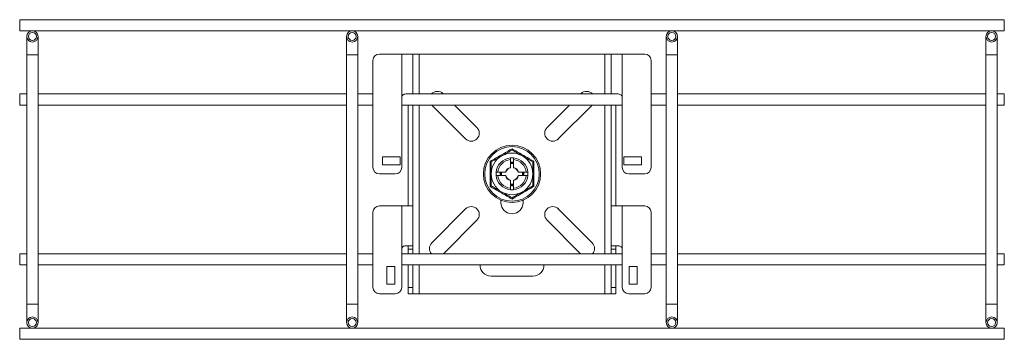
# Model space of a CAD drawing. Header units: millimetres. Extents: x 15 to 752, y -1147 to -200.
# Tile 3 of 4: x 444 to 752, y -965 to -865. Entities that reach past the tile are written whole.
import ezdxf

# ---------------------------------------------------------------- set-up
doc = ezdxf.new("R2010")
doc.units = ezdxf.units.MM

msp = doc.modelspace()

# ---------------------------------------------------------------- linework, layer by layer
at = {"color": 7, "linetype": 'Continuous', "lineweight": 15}
for p, q in [((752.39, -865.04), (444.39, -865.04)), ((444.39, -865.04), (444.39, -868.54)), ((752.39, -865.04), (752.39, -868.54)), ((444.39, -868.54), (752.39, -868.54)), ((446.64, -870.29), (446.64, -876.04)), ((450.14, -876.04), (450.14, -870.29)), ((546.64, -870.29), (546.64, -876.04)), ((550.14, -876.04), (550.14, -870.29)), ((646.64, -870.29), (646.64, -876.04)), ((650.14, -876.04), (650.14, -870.29)), ((746.64, -870.29), (746.64, -876.04)), ((750.14, -876.04), (750.14, -870.29)), ((446.64, -876.04), (446.64, -954.04)), ((450.14, -954.04), (450.14, -876.04)), ((546.64, -876.04), (546.64, -954.04)), ((550.14, -954.04), (550.14, -876.04)), ((554.89, -911.29), (554.89, -877.79)), ((556.89, -875.79), (563.89, -875.79)), ((563.89, -889.29), (563.89, -875.79)), ((567.39, -875.79), (563.89, -875.79)), ((567.39, -888.29), (567.39, -875.79)), ((569.39, -875.79), (567.39, -875.79)), ((569.39, -875.79), (627.39, -875.79)), ((629.39, -875.79), (627.39, -875.79)), ((629.39, -888.29), (629.39, -875.79)), ((632.89, -875.79), (629.39, -875.79)), ((632.89, -889.29), (632.89, -875.79)), ((632.89, -875.79), (639.89, -875.79)), ((641.89, -911.29), (641.89, -877.79)), ((646.64, -876.04), (646.64, -954.04)), ((650.14, -954.04), (650.14, -876.04)), ((746.64, -876.04), (746.64, -954.04)), ((750.14, -954.04), (750.14, -876.04)), ((446.64, -888.29), (444.39, -888.29)), ((444.39, -888.29), (444.39, -891.79)), ((546.64, -888.29), (450.14, -888.29)), ((554.89, -888.29), (550.14, -888.29)), ((563.89, -911.29), (563.89, -889.29)), ((565.13, -888.29), (567.39, -888.29)), ((629.39, -888.29), (567.39, -888.29)), ((576.82, -888.19), (576.92, -888.29)), ((619.85, -888.29), (619.95, -888.19)), ((629.39, -888.29), (631.64, -888.29)), ((632.89, -889.29), (632.89, -911.29)), ((646.64, -888.29), (641.89, -888.29)), ((746.64, -888.29), (650.14, -888.29)), ((752.39, -888.29), (750.14, -888.29)), ((752.39, -888.29), (752.39, -891.79)), ((444.39, -891.79), (446.64, -891.79)), ((450.14, -891.79), (546.64, -891.79)), ((550.14, -891.79), (554.89, -891.79)), ((563.89, -891.79), (632.89, -891.79)), ((565.89, -891.79), (565.89, -923.29)), ((567.39, -891.79), (567.39, -923.29)), ((583.89, -902.33), (573.35, -891.79)), ((580.42, -891.79), (587.43, -898.8)), ((609.35, -898.8), (616.35, -891.79)), ((623.42, -891.79), (612.88, -902.33)), ((629.39, -923.29), (629.39, -891.79)), ((630.89, -923.29), (630.89, -891.79)), ((641.89, -891.79), (646.64, -891.79)), ((650.14, -891.79), (746.64, -891.79)), ((750.14, -891.79), (752.39, -891.79)), ((557.89, -907.99), (563.39, -907.99)), ((557.89, -910.49), (557.89, -907.99)), ((563.39, -907.99), (563.39, -910.49)), ((633.39, -907.99), (638.89, -907.99)), ((633.39, -910.49), (633.39, -907.99)), ((638.89, -907.99), (638.89, -910.49)), ((563.39, -910.49), (557.89, -910.49)), ((597.89, -908.82), (597.89, -911.24)), ((598.89, -908.82), (598.89, -911.24)), ((638.89, -910.49), (633.39, -910.49)), ((556.89, -913.29), (561.89, -913.29)), ((596.34, -912.79), (593.92, -912.79)), ((596.34, -913.79), (593.92, -913.79)), ((602.86, -912.79), (600.44, -912.79)), ((602.86, -913.79), (600.44, -913.79)), ((634.89, -913.29), (639.89, -913.29)), ((597.89, -915.34), (597.89, -917.76)), ((598.89, -915.34), (598.89, -917.76)), ((563.89, -923.29), (556.89, -923.29)), ((563.89, -936.79), (563.89, -923.29)), ((567.39, -923.29), (563.89, -923.29)), ((567.39, -935.79), (567.39, -923.29)), ((594.89, -922.29), (594.89, -921.53)), ((601.89, -921.53), (601.89, -922.29)), ((629.39, -935.79), (629.39, -923.29)), ((632.89, -923.29), (629.39, -923.29)), ((632.89, -936.79), (632.89, -923.29)), ((639.89, -923.29), (632.89, -923.29)), ((554.89, -948.79), (554.89, -925.29)), ((573.29, -934.86), (583.89, -924.25)), ((612.88, -924.25), (623.49, -934.86)), ((641.89, -948.79), (641.89, -925.29)), ((587.43, -927.79), (576.92, -938.29)), ((619.85, -938.29), (609.35, -927.79)), ((565.13, -935.79), (567.39, -935.79)), ((565.89, -936.79), (565.89, -935.79)), ((567.39, -935.79), (567.39, -936.79)), ((629.39, -935.79), (631.64, -935.79)), ((629.39, -936.79), (629.39, -935.79)), ((630.89, -935.79), (630.89, -936.79)), ((446.64, -938.29), (444.39, -938.29)), ((444.39, -938.29), (444.39, -941.79)), ((546.64, -938.29), (450.14, -938.29)), ((554.89, -938.29), (550.14, -938.29)), ((563.89, -948.79), (563.89, -936.79)), ((632.89, -938.29), (563.89, -938.29)), ((567.39, -936.79), (565.89, -936.79)), ((565.89, -936.79), (565.89, -938.29)), ((567.39, -936.79), (567.39, -938.29)), ((591.89, -938.29), (604.89, -938.29)), ((630.89, -936.79), (629.39, -936.79)), ((629.39, -938.29), (629.39, -936.79)), ((630.89, -938.29), (630.89, -936.79)), ((632.89, -948.79), (632.89, -936.79)), ((646.64, -938.29), (641.89, -938.29)), ((746.64, -938.29), (650.14, -938.29)), ((752.39, -938.29), (750.14, -938.29)), ((752.39, -938.29), (752.39, -941.79)), ((444.39, -941.79), (446.64, -941.79)), ((450.14, -941.79), (546.64, -941.79)), ((550.14, -941.79), (554.89, -941.79)), ((559.19, -942.29), (561.69, -942.29)), ((559.19, -947.79), (559.19, -942.29)), ((561.69, -942.29), (561.69, -947.79)), ((563.89, -941.79), (632.89, -941.79)), ((565.89, -941.79), (565.89, -948.79)), ((567.39, -941.79), (567.39, -948.79)), ((629.39, -948.79), (629.39, -941.79)), ((630.89, -948.79), (630.89, -941.79)), ((635.09, -942.29), (637.59, -942.29)), ((635.09, -947.79), (635.09, -942.29)), ((637.59, -942.29), (637.59, -947.79)), ((641.89, -941.79), (646.64, -941.79)), ((650.14, -941.79), (746.64, -941.79)), ((750.14, -941.79), (752.39, -941.79)), ((604.89, -945.29), (591.89, -945.29)), ((561.69, -947.79), (559.19, -947.79)), ((637.59, -947.79), (635.09, -947.79)), ((556.89, -950.79), (561.89, -950.79)), ((565.89, -948.79), (567.39, -948.79)), ((565.89, -950.79), (565.89, -948.79)), ((567.39, -950.79), (565.89, -950.79)), ((567.39, -948.79), (567.39, -950.79)), ((567.39, -950.79), (569.39, -950.79)), ((569.39, -950.79), (627.39, -950.79)), ((627.39, -950.79), (629.39, -950.79)), ((629.39, -948.79), (630.89, -948.79)), ((629.39, -950.79), (629.39, -948.79)), ((630.89, -950.79), (629.39, -950.79)), ((630.89, -948.79), (630.89, -950.79)), ((634.89, -950.79), (639.89, -950.79)), ((446.64, -954.04), (446.64, -959.79)), ((450.14, -959.79), (450.14, -954.04)), ((546.64, -954.04), (546.64, -959.79)), ((550.14, -959.79), (550.14, -954.04)), ((646.64, -954.04), (646.64, -959.79)), ((650.14, -959.79), (650.14, -954.04)), ((746.64, -954.04), (746.64, -959.79)), ((750.14, -959.79), (750.14, -954.04)), ((752.39, -961.54), (444.39, -961.54)), ((444.39, -961.54), (444.39, -965.04)), ((752.39, -961.54), (752.39, -965.04)), ((444.39, -965.04), (752.39, -965.04))]:
    msp.add_line(p, q, dxfattribs=at)
at = {"color": 8, "linetype": 'Continuous', "lineweight": 15}
for p, q in [((446.64, -876.04), (450.14, -876.04)), ((546.64, -876.04), (550.14, -876.04)), ((569.39, -888.29), (569.39, -875.79)), ((627.39, -888.29), (627.39, -875.79)), ((646.64, -876.04), (650.14, -876.04)), ((746.64, -876.04), (750.14, -876.04)), ((569.39, -938.29), (569.39, -891.79)), ((627.39, -938.29), (627.39, -891.79)), ((597.89, -909.8), (598.39, -909.77)), ((598.39, -910.02), (597.89, -910.05)), ((598.39, -909.77), (598.89, -909.8)), ((598.89, -910.05), (598.39, -910.02)), ((597.89, -916.53), (598.89, -916.53)), ((598.89, -916.78), (597.89, -916.78)), ((569.39, -950.79), (569.39, -941.79)), ((627.39, -950.79), (627.39, -941.79)), ((446.64, -954.04), (450.14, -954.04)), ((546.64, -954.04), (550.14, -954.04)), ((646.64, -954.04), (650.14, -954.04)), ((746.64, -954.04), (750.14, -954.04))]:
    msp.add_line(p, q, dxfattribs=at)
at = {"color": 8, "linetype": 'Continuous', "lineweight": 15, "flags": 128}
for points in [[(594.9, -913.79), (594.88, -913.58), (594.9, -912.79)], [(595.15, -912.79), (595.12, -913.56), (595.15, -913.79)], [(601.63, -913.79), (601.65, -913.56), (601.63, -912.79)], [(601.88, -912.79), (601.9, -913.58), (601.88, -913.79)]]:
    msp.add_lwpolyline(points, dxfattribs=at)
at = {"color": 7, "linetype": 'Continuous', "lineweight": 15}
for centre, radius in [((448.39, -870.29), 1.75), ((548.39, -870.29), 1.75), ((648.39, -870.29), 1.75), ((748.39, -870.29), 1.75), ((448.39, -870.29), 1.25), ((548.39, -870.29), 1.25), ((648.39, -870.29), 1.25), ((748.39, -870.29), 1.25), ((598.39, -913.29), 8.95), ((598.39, -913.29), 8.54), ((448.39, -959.79), 1.75), ((448.39, -959.79), 1.25), ((548.39, -959.79), 1.75), ((548.39, -959.79), 1.25), ((648.39, -959.79), 1.75), ((648.39, -959.79), 1.25), ((748.39, -959.79), 1.75), ((748.39, -959.79), 1.25)]:
    msp.add_circle(centre, radius, dxfattribs=at)
for centre, radius, start, end in [((556.89, -877.79), 2, 90, 180), ((639.89, -877.79), 2, 0, 90), ((575.05, -889.96), 2.5, 45, 138.2263), ((621.72, -889.96), 2.5, 41.7737, 135), ((585.66, -900.56), 2.5, 225, 45), ((611.12, -900.56), 2.5, 135, 315), ((598.39, -913.29), 6.5, 120, 180), ((598.39, -913.29), 5, 95.7392, 174.2608), ((598.39, -913.29), 6.5, 60, 120), ((598.39, -913.29), 5, 5.7392, 84.2608), ((598.39, -913.29), 6.5, 0, 60), ((556.89, -911.29), 2, 180, 270), ((561.89, -911.29), 2, 270, 0), ((598.39, -913.29), 4.5, 96.3794, 173.6206), ((598.39, -913.29), 2.11, 103.7004, 166.2996), ((598.39, -913.29), 2.01, 104.4192, 165.6168), ((598.39, -913.29), 4.5, 6.3794, 83.6206), ((598.39, -913.29), 2.11, 13.7004, 76.2996), ((598.39, -913.29), 2.01, 14.3981, 75.6293), ((634.89, -911.29), 2, 180, 270), ((639.89, -911.29), 2, 270, 0), ((598.39, -913.29), 6.5, 180, 240), ((598.39, -913.29), 5, 185.7392, 264.2608), ((598.39, -913.29), 4.5, 186.3794, 263.6206), ((598.39, -913.29), 2.11, 193.7004, 256.2996), ((598.39, -913.29), 2.01, 194.4219, 255.6037), ((598.39, -913.29), 2.01, 284.4178, 345.5917), ((598.39, -913.29), 5, 275.7392, 354.2608), ((598.39, -913.29), 4.5, 276.3794, 353.6206), ((598.39, -913.29), 2.11, 283.7004, 346.2996), ((598.39, -913.29), 6.5, 300, 0), ((598.39, -913.29), 6.5, 240, 300), ((556.89, -925.29), 2, 90, 180), ((585.66, -926.02), 2.5, 315, 135), ((598.39, -922.29), 3.5, 180, 0), ((611.12, -926.02), 2.5, 45, 225), ((639.89, -925.29), 2, 0, 90), ((575.05, -936.63), 2.5, 135, 221.7737), ((621.72, -936.63), 2.5, 318.2263, 45), ((591.89, -941.79), 3.5, 180, 270), ((604.89, -941.79), 3.5, 270, 0), ((556.89, -948.79), 2, 180, 270), ((561.89, -948.79), 2, 270, 0), ((634.89, -948.79), 2, 180, 270), ((639.89, -948.79), 2, 270, 0)]:
    msp.add_arc(centre, radius, start, end, dxfattribs=at)
for points, knots in [([(563.89, -889.29), (563.94, -889.13), (564.01, -888.9), (564.17, -888.66), (564.36, -888.48), (564.69, -888.34), (564.98, -888.31), (565.13, -888.29)], [0, 0, 0, 0, 0.28476, 0.397773, 0.496133, 0.718289, 1, 1, 1, 1]), ([(631.64, -888.29), (631.81, -888.32), (632.11, -888.38), (632.47, -888.56), (632.66, -888.75), (632.82, -888.97), (632.86, -889.16), (632.89, -889.29)], [0, 0, 0, 0, 0.303271, 0.552256, 0.664382, 0.773478, 1, 1, 1, 1]), ([(591.55, -909.34), (591.82, -909.19), (593.2, -908.41), (595.52, -907.09), (597.5, -905.92), (598.39, -905.4)], [0, 0, 0, 0, 0.120964, 0.606826, 1, 1, 1, 1]), ([(598.39, -905.4), (598.39, -905.4), (598.39, -905.45), (598.39, -905.56), (598.39, -905.68), (598.39, -905.77), (598.39, -905.78), (598.39, -905.79)], [0, 0, 0, 0, 0.006847, 0.2675953, 0.5286359, 0.7638345, 1, 1, 1, 1]), ([(598.39, -905.4), (598.66, -905.56), (600.02, -906.36), (602.32, -907.7), (604.33, -908.84), (605.23, -909.34)], [0, 0, 0, 0, 0.120965, 0.606826, 1, 1, 1, 1]), ([(591.89, -909.54), (592.34, -909.28), (593.27, -908.74), (594.37, -908.1), (595, -907.74), (595.14, -907.66)], [0, 0, 0, 0, 0.4347963, 0.8798473, 1, 1, 1, 1]), ([(595.14, -907.66), (596, -907.17), (597.11, -906.52), (598.15, -905.93), (598.39, -905.79)], [0, 0, 0, 0, 0.769005, 1, 1, 1, 1]), ([(597.89, -908.32), (597.89, -908.32), (597.9, -908.32), (597.99, -908.31), (598.12, -908.3), (598.27, -908.29), (598.45, -908.29), (598.61, -908.3), (598.75, -908.3), (598.85, -908.31), (598.88, -908.32), (598.89, -908.32), (598.89, -908.32)], [0, 0, 0, 0, 0.107016, 0.21399, 0.32132, 0.428875, 0.536062, 0.642872, 0.749872, 0.857344, 0.964821, 1, 1, 1, 1]), ([(597.89, -908.32), (597.89, -908.32), (597.89, -908.33), (597.89, -908.42), (597.89, -908.55), (597.89, -908.69), (597.89, -908.78), (597.89, -908.82)], [0, 0, 0, 0, 0.21326, 0.426501, 0.640192, 0.854916, 1, 1, 1, 1]), ([(598.39, -905.79), (598.84, -906.05), (599.77, -906.58), (600.87, -907.22), (601.5, -907.59), (601.64, -907.66)], [0, 0, 0, 0, 0.434794, 0.879849, 1, 1, 1, 1]), ([(598.89, -908.82), (598.89, -908.76), (598.89, -908.65), (598.89, -908.5), (598.89, -908.38), (598.89, -908.33), (598.89, -908.32), (598.89, -908.32)], [0, 0, 0, 0, 0.216256, 0.432495, 0.648098, 0.862457, 1, 1, 1, 1]), ([(601.64, -907.66), (602.5, -908.16), (603.61, -908.8), (604.65, -909.4), (604.89, -909.54)], [0, 0, 0, 0, 0.769007, 1, 1, 1, 1]), ([(591.55, -917.24), (591.55, -916.92), (591.56, -915.98), (591.57, -914.38), (591.57, -912.57), (591.56, -910.89), (591.55, -909.86), (591.55, -909.34)], [0, 0, 0, 0, 0.120864, 0.362777, 0.606921, 0.80296, 1, 1, 1, 1]), ([(591.55, -909.34), (591.55, -909.35), (591.6, -909.37), (591.69, -909.43), (591.8, -909.49), (591.87, -909.53), (591.88, -909.54), (591.89, -909.54)], [0, 0, 0, 0, 0.006844, 0.26758, 0.528627, 0.763836, 1, 1, 1, 1]), ([(591.89, -913.29), (591.89, -913.13), (591.89, -911.94), (591.89, -910.67), (591.89, -909.63), (591.89, -909.54)], [0, 0, 0, 0, 0.127942, 0.927354, 1, 1, 1, 1]), ([(598.89, -909.7), (598.88, -909.69), (598.87, -909.67), (598.78, -909.65), (598.66, -909.62), (598.5, -909.61), (598.33, -909.61), (598.17, -909.62), (598.03, -909.64), (597.93, -909.67), (597.89, -909.68), (597.89, -909.69), (597.89, -909.7)], [0, 0, 0, 0, 0.107974, 0.216017, 0.324985, 0.433114, 0.538638, 0.642413, 0.747121, 0.854388, 0.963326, 1, 1, 1, 1]), ([(597.89, -911.24), (597.89, -911.25), (597.89, -911.28), (597.89, -911.31), (597.89, -911.33), (597.89, -911.34), (597.89, -911.34), (597.89, -911.34)], [0, 0, 0, 0, 0.209237, 0.418708, 0.625333, 0.82576, 1, 1, 1, 1]), ([(598.89, -911.34), (598.89, -911.34), (598.89, -911.34), (598.89, -911.33), (598.89, -911.31), (598.89, -911.28), (598.89, -911.25), (598.89, -911.24)], [0, 0, 0, 0, 0.193088, 0.386093, 0.58111, 0.78156, 1, 1, 1, 1]), ([(604.89, -909.54), (604.89, -909.54), (604.9, -909.53), (604.98, -909.49), (605.08, -909.43), (605.18, -909.37), (605.22, -909.35), (605.23, -909.34)], [0, 0, 0, 0, 0.236169, 0.47137, 0.732419, 0.993156, 1, 1, 1, 1]), ([(604.89, -913.29), (604.89, -913.13), (604.89, -911.94), (604.89, -910.67), (604.89, -909.63), (604.89, -909.54)], [0, 0, 0, 0, 0.127942, 0.927354, 1, 1, 1, 1]), ([(605.23, -909.34), (605.22, -909.66), (605.21, -911.24), (605.2, -913.91), (605.22, -916.21), (605.23, -917.24)], [0, 0, 0, 0, 0.120964, 0.606825, 1, 1, 1, 1]), ([(591.89, -917.04), (591.89, -916.73), (591.89, -915.53), (591.89, -914.24), (591.89, -913.29)], [0, 0, 0, 0, 0.263898, 1, 1, 1, 1]), ([(593.41, -913.79), (593.41, -913.79), (593.41, -913.78), (593.41, -913.72), (593.4, -913.61), (593.39, -913.46), (593.39, -913.29), (593.39, -913.12), (593.4, -912.97), (593.41, -912.86), (593.41, -912.8), (593.41, -912.79), (593.41, -912.79)], [0, 0, 0, 0, 0.0721495, 0.178934, 0.2860682, 0.3935943, 0.5009096, 0.6077766, 0.7146174, 0.8219284, 0.9294431, 1, 1, 1, 1]), ([(593.92, -912.79), (593.86, -912.79), (593.75, -912.79), (593.59, -912.79), (593.48, -912.79), (593.42, -912.79), (593.42, -912.79), (593.41, -912.79)], [0, 0, 0, 0, 0.216256, 0.432495, 0.648098, 0.862457, 1, 1, 1, 1]), ([(593.41, -913.79), (593.42, -913.79), (593.43, -913.79), (593.52, -913.79), (593.64, -913.79), (593.78, -913.79), (593.88, -913.79), (593.92, -913.79)], [0, 0, 0, 0, 0.21326, 0.426501, 0.640192, 0.854916, 1, 1, 1, 1]), ([(594.79, -912.79), (594.78, -912.8), (594.77, -912.81), (594.74, -912.9), (594.72, -913.02), (594.7, -913.18), (594.7, -913.35), (594.71, -913.51), (594.74, -913.65), (594.76, -913.75), (594.78, -913.79), (594.79, -913.79), (594.79, -913.79)], [0, 0, 0, 0, 0.107973, 0.216016, 0.324983, 0.43312, 0.538634, 0.642417, 0.747125, 0.854391, 0.963325, 1, 1, 1, 1]), ([(596.44, -912.79), (596.44, -912.79), (596.44, -912.79), (596.43, -912.79), (596.4, -912.79), (596.37, -912.79), (596.35, -912.79), (596.34, -912.79)], [0, 0, 0, 0, 0.193088, 0.386093, 0.58111, 0.78156, 1, 1, 1, 1]), ([(596.34, -913.79), (596.35, -913.79), (596.37, -913.79), (596.4, -913.79), (596.43, -913.79), (596.44, -913.79), (596.44, -913.79), (596.44, -913.79)], [0, 0, 0, 0, 0.209237, 0.418708, 0.625333, 0.82576, 1, 1, 1, 1]), ([(600.44, -912.79), (600.43, -912.79), (600.4, -912.79), (600.37, -912.79), (600.35, -912.79), (600.34, -912.79), (600.34, -912.79), (600.34, -912.79)], [0, 0, 0, 0, 0.209242, 0.418719, 0.625292, 0.825756, 1, 1, 1, 1]), ([(600.34, -913.79), (600.34, -913.79), (600.34, -913.79), (600.35, -913.79), (600.37, -913.79), (600.4, -913.79), (600.43, -913.79), (600.44, -913.79)], [0, 0, 0, 0, 0.193093, 0.386104, 0.581185, 0.781641, 1, 1, 1, 1]), ([(601.98, -913.79), (601.99, -913.79), (602.01, -913.78), (602.03, -913.69), (602.06, -913.56), (602.07, -913.4), (602.07, -913.23), (602.06, -913.07), (602.04, -912.93), (602.01, -912.83), (602, -912.8), (601.99, -912.79), (601.98, -912.79)], [0, 0, 0, 0, 0.107978, 0.216012, 0.324978, 0.433116, 0.538631, 0.642415, 0.747123, 0.854389, 0.963325, 1, 1, 1, 1]), ([(603.36, -912.79), (603.36, -912.79), (603.35, -912.79), (603.26, -912.79), (603.13, -912.79), (602.99, -912.79), (602.9, -912.79), (602.86, -912.79)], [0, 0, 0, 0, 0.213264, 0.426509, 0.640204, 0.854932, 1, 1, 1, 1]), ([(602.86, -913.79), (602.92, -913.79), (603.03, -913.79), (603.18, -913.79), (603.3, -913.79), (603.35, -913.79), (603.36, -913.79), (603.36, -913.79)], [0, 0, 0, 0, 0.216241, 0.4325, 0.648093, 0.862455, 1, 1, 1, 1]), ([(603.36, -912.79), (603.36, -912.8), (603.36, -912.81), (603.37, -912.89), (603.38, -913.02), (603.39, -913.18), (603.39, -913.35), (603.38, -913.51), (603.38, -913.65), (603.37, -913.75), (603.36, -913.79), (603.36, -913.79), (603.36, -913.79)], [0, 0, 0, 0, 0.107014, 0.213998, 0.32132, 0.428876, 0.536072, 0.642864, 0.749872, 0.857343, 0.96482, 1, 1, 1, 1]), ([(604.89, -917.04), (604.89, -916.73), (604.89, -915.53), (604.89, -914.24), (604.89, -913.29)], [0, 0, 0, 0, 0.263898, 1, 1, 1, 1]), ([(591.55, -917.24), (591.55, -917.24), (591.6, -917.21), (591.69, -917.16), (591.8, -917.1), (591.87, -917.05), (591.88, -917.05), (591.89, -917.04)], [0, 0, 0, 0, 0.006834, 0.267581, 0.52863, 0.763834, 1, 1, 1, 1]), ([(598.39, -921.19), (598.12, -921.03), (596.75, -920.23), (594.45, -918.88), (592.45, -917.75), (591.55, -917.24)], [0, 0, 0, 0, 0.120965, 0.606827, 1, 1, 1, 1]), ([(595.14, -918.92), (594.28, -918.43), (593.17, -917.78), (592.13, -917.18), (591.89, -917.04)], [0, 0, 0, 0, 0.769007, 1, 1, 1, 1]), ([(597.89, -915.24), (597.89, -915.24), (597.89, -915.24), (597.89, -915.25), (597.89, -915.28), (597.89, -915.31), (597.89, -915.33), (597.89, -915.34)], [0, 0, 0, 0, 0.193096, 0.3861437, 0.5811685, 0.781551, 1, 1, 1, 1]), ([(597.89, -916.89), (597.89, -916.9), (597.9, -916.91), (597.99, -916.94), (598.12, -916.96), (598.28, -916.98), (598.45, -916.98), (598.61, -916.97), (598.75, -916.94), (598.85, -916.92), (598.88, -916.9), (598.89, -916.89), (598.89, -916.89)], [0, 0, 0, 0, 0.107976, 0.216016, 0.324981, 0.433119, 0.538633, 0.642409, 0.747125, 0.854389, 0.963325, 1, 1, 1, 1]), ([(597.89, -917.76), (597.89, -917.82), (597.89, -917.93), (597.89, -918.09), (597.89, -918.2), (597.89, -918.26), (597.89, -918.26), (597.89, -918.27)], [0, 0, 0, 0, 0.216256, 0.432494, 0.648096, 0.862461, 1, 1, 1, 1]), ([(605.23, -917.24), (604.95, -917.4), (603.58, -918.17), (601.26, -919.5), (599.28, -920.67), (598.39, -921.19)], [0, 0, 0, 0, 0.120965, 0.606825, 1, 1, 1, 1]), ([(598.89, -915.34), (598.89, -915.33), (598.89, -915.31), (598.89, -915.28), (598.89, -915.25), (598.89, -915.24), (598.89, -915.24), (598.89, -915.24)], [0, 0, 0, 0, 0.209237, 0.418708, 0.625333, 0.82576, 1, 1, 1, 1]), ([(598.89, -918.27), (598.89, -918.26), (598.89, -918.25), (598.89, -918.16), (598.89, -918.04), (598.89, -917.9), (598.89, -917.8), (598.89, -917.76)], [0, 0, 0, 0, 0.21326, 0.426484, 0.64019, 0.854897, 1, 1, 1, 1]), ([(604.89, -917.04), (604.43, -917.31), (603.51, -917.84), (602.4, -918.48), (601.77, -918.84), (601.64, -918.92)], [0, 0, 0, 0, 0.434789, 0.879845, 1, 1, 1, 1]), ([(604.89, -917.04), (604.89, -917.05), (604.9, -917.05), (604.98, -917.1), (605.08, -917.16), (605.18, -917.21), (605.22, -917.24), (605.23, -917.24)], [0, 0, 0, 0, 0.23617, 0.471367, 0.732418, 0.993166, 1, 1, 1, 1]), ([(598.39, -920.8), (597.93, -920.53), (597.01, -920), (595.9, -919.36), (595.27, -919), (595.14, -918.92)], [0, 0, 0, 0, 0.4347963, 0.8798492, 1, 1, 1, 1]), ([(598.89, -918.27), (598.88, -918.27), (598.87, -918.27), (598.79, -918.28), (598.66, -918.29), (598.5, -918.29), (598.33, -918.29), (598.17, -918.29), (598.03, -918.28), (597.93, -918.27), (597.89, -918.27), (597.89, -918.27), (597.89, -918.27)], [0, 0, 0, 0, 0.107014, 0.213993, 0.321324, 0.428879, 0.536066, 0.642867, 0.749866, 0.857344, 0.964821, 1, 1, 1, 1]), ([(601.64, -918.92), (600.78, -919.42), (599.67, -920.06), (598.63, -920.66), (598.39, -920.8)], [0, 0, 0, 0, 0.769009, 1, 1, 1, 1]), ([(598.39, -920.8), (598.39, -920.8), (598.39, -920.82), (598.39, -920.9), (598.39, -921.02), (598.39, -921.13), (598.39, -921.19), (598.39, -921.19)], [0, 0, 0, 0, 0.236168, 0.471379, 0.732422, 0.993153, 1, 1, 1, 1]), ([(563.89, -936.79), (563.94, -936.63), (564.01, -936.4), (564.17, -936.16), (564.36, -935.98), (564.69, -935.84), (564.98, -935.81), (565.13, -935.79)], [0, 0, 0, 0, 0.2847541, 0.3977743, 0.4961296, 0.7182872, 1, 1, 1, 1]), ([(631.64, -935.79), (631.81, -935.82), (632.11, -935.88), (632.47, -936.06), (632.66, -936.25), (632.82, -936.47), (632.86, -936.66), (632.89, -936.79)], [0, 0, 0, 0, 0.303272, 0.552262, 0.664389, 0.773492, 1, 1, 1, 1])]:
    msp.add_open_spline(points, degree=3, knots=knots, dxfattribs=at)

doc.saveas('drawing.dxf')
